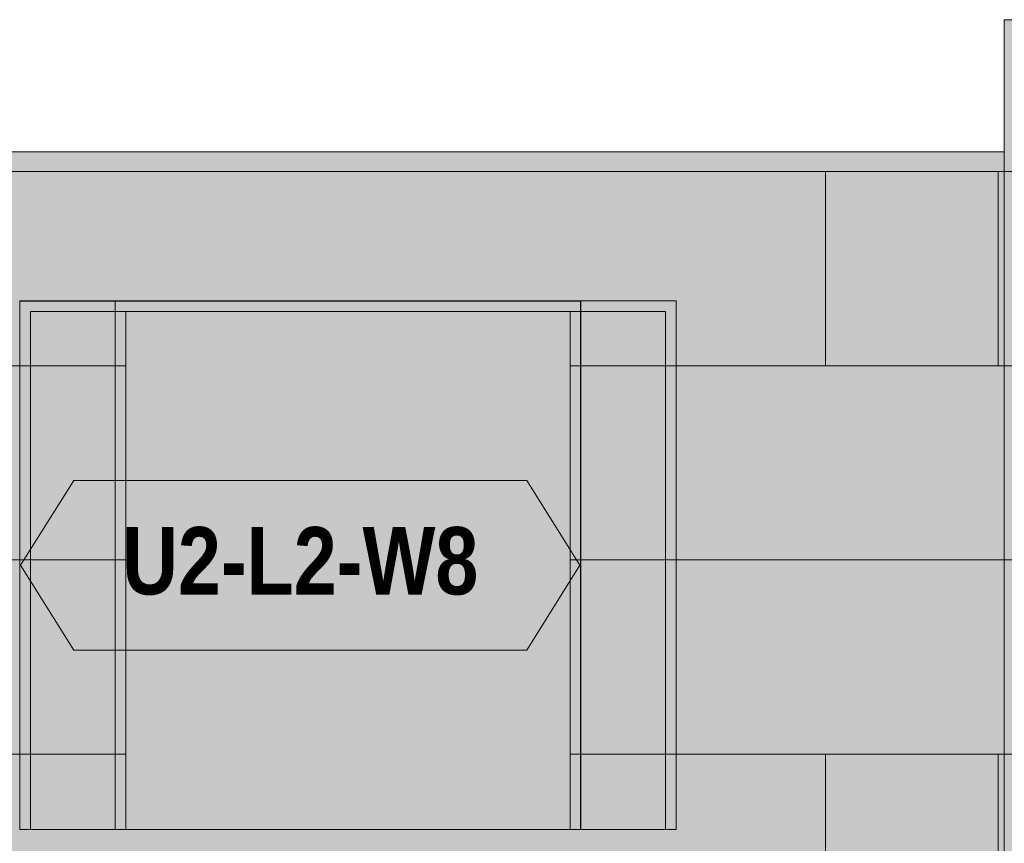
# Model space of a CAD drawing. Header units: millimetres. Extents: x 17 to 413, y 4 to 292.
# Tile 14 of 60: x 73 to 91, y 163 to 179. Entities that reach past the tile are written whole.
import ezdxf
from ezdxf.enums import TextEntityAlignment as Align

# ---------------------------------------------------------------- set-up
doc = ezdxf.new("R2010")
doc.units = ezdxf.units.MM
for name, color, linetype in [('FILL-EPS', 7, 'Continuous'), ('FILL-LIGHT', 7, 'Continuous'), ('FILL-WHITE', 7, 'Continuous'), ('LINE-C_2E8C94', 7, 'Continuous'), ('LINE-C_337880', 7, 'Continuous'), ('LINE-INK', 7, 'Continuous'), ('LINE-STEEL_GREY', 7, 'Continuous'), ('LINE-TEAL_DK', 7, 'Continuous'), ('TEXT-TEAL_DK', 7, 'Continuous')]:
    doc.layers.add(name, color=color, linetype=linetype)
doc.styles.add('OpenSansCondensed-Bold', font='OpenSansCondensed-Bold.ttf')

msp = doc.modelspace()

# ---------------------------------------------------------------- hatches: boundary and pattern name
at = {"layer": 'FILL-EPS', "true_color": 0xccffff}
h = msp.add_hatch(color=7, dxfattribs=at)
h.dxf.hatch_style = 1
h.paths.add_polyline_path([(91.357, 157.455), (91.357, 169.212), (91.355, 169.213), (91.357, 169.226), (91.357, 178.605), (93.643, 178.605), (93.643, 157.455)])
h = msp.add_hatch(color=7, dxfattribs=at)
h.dxf.hatch_style = 1
h.paths.add_polyline_path([(46.337, 175.743), (138.663, 175.743), (138.663, 157.455), (46.337, 157.455)])
h.paths.add_polyline_path([(122.518, 173.109), (122.518, 163.351), (132.682, 163.351), (132.682, 173.109)], flags=0)
h.paths.add_polyline_path([(100.018, 173.109), (100.018, 163.351), (110.182, 163.351), (110.182, 173.109)], flags=0)
h.paths.add_polyline_path([(74.814, 173.109), (74.814, 163.351), (84.978, 163.351), (84.978, 173.109)], flags=0)
h.paths.add_polyline_path([(62.478, 173.109), (52.314, 173.109), (52.314, 163.351), (62.478, 163.351)], flags=0)
h = msp.add_hatch(color=7, dxfattribs=at)
h.dxf.hatch_style = 1
h.paths.add_polyline_path([(46.337, 175.743), (138.663, 175.743), (138.663, 157.455), (46.337, 157.455)])
h.paths.add_polyline_path([(132.882, 163.351), (132.882, 173.309), (122.318, 173.309), (122.318, 163.351)], flags=0)
h.paths.add_polyline_path([(99.818, 163.351), (110.382, 163.351), (110.382, 173.309), (99.818, 173.309)], flags=0)
h.paths.add_polyline_path([(74.614, 163.351), (85.178, 163.351), (85.178, 173.309), (74.614, 173.309)], flags=0)
h.paths.add_polyline_path([(62.678, 173.309), (52.114, 173.309), (52.114, 163.351), (62.678, 163.351)], flags=0)
h = msp.add_hatch(color=7, dxfattribs=at)
h.dxf.hatch_style = 1
h.paths.add_polyline_path([(46.337, 175.743), (138.663, 175.743), (138.663, 157.455), (46.337, 157.455)])
h.paths.add_polyline_path([(125.07, 173.309), (125.07, 164.571), (132.834, 164.571), (132.834, 173.309)], flags=0)
h.paths.add_polyline_path([(101.622, 173.309), (101.622, 163.351), (112.186, 163.351), (112.186, 173.309)], flags=0)
h.paths.add_polyline_path([(72.818, 173.309), (72.818, 163.351), (83.382, 163.351), (83.382, 173.309)], flags=0)
h.paths.add_polyline_path([(59.934, 164.571), (59.934, 173.309), (52.17, 173.309), (52.17, 164.571)], flags=0)
h = msp.add_hatch(color=7, dxfattribs=at)
h.dxf.hatch_style = 1
h.paths.add_polyline_path([(46.337, 157.455), (46.337, 175.743), (138.663, 175.743), (138.663, 157.455)])
h.paths.add_polyline_path([(132.634, 164.571), (132.634, 173.109), (125.27, 173.109), (125.27, 164.571)], flags=0)
h.paths.add_polyline_path([(101.822, 163.351), (111.986, 163.351), (111.986, 173.109), (101.822, 173.109)], flags=0)
h.paths.add_polyline_path([(73.018, 163.351), (83.182, 163.351), (83.182, 173.109), (73.018, 173.109)], flags=0)
h.paths.add_polyline_path([(52.37, 164.571), (59.734, 164.571), (59.734, 173.109), (52.37, 173.109)], flags=0)
h = msp.add_hatch(color=7, dxfattribs=at)
h.dxf.hatch_style = 1
h.paths.add_polyline_path([(72.818, 173.309), (83.382, 173.309), (83.382, 163.351), (83.182, 163.351), (83.182, 173.109), (73.018, 173.109), (73.018, 163.351), (72.818, 163.351)])
h = msp.add_hatch(color=7, dxfattribs=at)
h.dxf.hatch_style = 1
h.paths.add_polyline_path([(74.614, 173.309), (85.178, 173.309), (85.178, 163.351), (84.978, 163.351), (84.978, 173.109), (74.814, 173.109), (74.814, 163.351), (74.614, 163.351)])
at = {"layer": 'FILL-LIGHT', "true_color": 0xd9d9d9}
h = msp.add_hatch(color=254, dxfattribs=at)
h.dxf.hatch_style = 1
h.paths.add_polyline_path([(46.335, 176.118), (91.357, 176.118), (91.357, 175.743), (46.335, 175.743)])
h = msp.add_hatch(color=254, dxfattribs=at)
h.dxf.hatch_style = 1
h.paths.add_polyline_path([(46.335, 175.743), (46.335, 176.118), (91.357, 176.118), (91.357, 175.743)])
h = msp.add_hatch(color=254, dxfattribs=at)
h.dxf.hatch_style = 1
h.paths.add_polyline_path([(46.335, 176.118), (91.357, 176.118), (91.357, 175.743), (46.335, 175.743)])
h = msp.add_hatch(color=254, dxfattribs=at)
h.dxf.hatch_style = 1
h.paths.add_polyline_path([(46.335, 175.743), (46.335, 176.118), (91.357, 176.118), (91.357, 175.743)])
at = {"layer": 'FILL-WHITE', "true_color": 0xffffff}
h = msp.add_hatch(color=7, dxfattribs=at)
h.dxf.hatch_style = 1
h.paths.add_polyline_path([(72.818, 163.351), (72.818, 173.305), (83.378, 173.305), (83.378, 163.351)])
h = msp.add_hatch(color=7, dxfattribs=at)
h.dxf.hatch_style = 1
h.paths.add_polyline_path([(72.818, 173.305), (83.378, 173.305), (83.378, 163.351), (72.818, 163.351)])
h = msp.add_hatch(color=7, dxfattribs=at)
h.dxf.hatch_style = 1
h.paths.add_polyline_path([(72.818, 173.305), (83.378, 173.305), (83.378, 163.351), (72.818, 163.351)])
h = msp.add_hatch(color=7, dxfattribs=at)
h.dxf.hatch_style = 1
h.paths.add_polyline_path([(72.832, 168.328), (73.832, 169.928), (82.365, 169.928), (83.365, 168.328), (82.365, 166.728), (73.832, 166.728)])

# ---------------------------------------------------------------- linework, layer by layer
at = {"layer": 'LINE-C_2E8C94', "lineweight": 5}
for points in [[(91.357, 157.455), (91.357, 157.455), (91.357, 169.212), (91.355, 169.213), (91.357, 169.226), (91.357, 178.605), (93.643, 178.605), (93.643, 178.605), (93.643, 157.455)], [(46.337, 175.743), (138.663, 175.743), (138.663, 157.455), (46.337, 157.455)], [(46.337, 175.743), (138.663, 175.743), (138.663, 157.455), (46.337, 157.455)], [(46.337, 175.743), (138.663, 175.743), (138.663, 157.455), (46.337, 157.455)], [(46.337, 157.455), (46.337, 175.743), (138.663, 175.743), (138.663, 157.455)], [(72.818, 173.309), (72.818, 163.351), (83.382, 163.351), (83.382, 173.309)], [(72.818, 173.309), (83.382, 173.309), (83.382, 163.351), (83.182, 163.351), (83.182, 173.109), (73.018, 173.109), (73.018, 163.351), (72.818, 163.351)], [(74.614, 173.309), (85.178, 173.309), (85.178, 163.351), (84.978, 163.351), (84.978, 173.109), (74.814, 173.109), (74.814, 163.351), (74.614, 163.351)], [(74.614, 163.351), (85.178, 163.351), (85.178, 173.309), (74.614, 173.309)], [(73.018, 163.351), (83.182, 163.351), (83.182, 173.109), (73.018, 173.109)], [(74.814, 173.109), (74.814, 163.351), (84.978, 163.351), (84.978, 173.109)]]:
    msp.add_lwpolyline(points, close=True, dxfattribs=at)
at = {"layer": 'LINE-C_337880', "lineweight": 5}
for p, q in [((87.991, 172.086), (87.991, 175.735)), ((87.991, 172.086), (87.991, 175.735)), ((91.242, 172.086), (91.242, 175.735)), ((91.242, 172.086), (91.242, 175.735)), ((91.357, 172.086), (91.357, 175.735)), ((91.357, 172.086), (91.357, 175.735)), ((68.484, 172.086), (73.01, 172.086)), ((71.735, 172.086), (74.806, 172.086)), ((71.735, 172.086), (74.606, 172.086)), ((72.826, 172.086), (73.01, 172.086)), ((74.622, 172.086), (74.806, 172.086)), ((83.19, 172.086), (83.374, 172.086)), ((83.19, 172.086), (87.991, 172.086)), ((83.39, 172.086), (87.991, 172.086)), ((84.986, 172.086), (91.242, 172.086)), ((84.986, 172.086), (85.17, 172.086)), ((85.186, 172.086), (91.242, 172.086)), ((87.991, 172.086), (91.357, 172.086)), ((87.991, 172.086), (101.814, 172.086)), ((91.242, 172.086), (100.01, 172.086)), ((91.357, 168.428), (91.357, 172.086)), ((91.357, 172.086), (93.643, 172.086)), ((91.357, 168.428), (91.357, 172.086)), ((91.357, 172.086), (93.643, 172.086)), ((59.742, 168.428), (73.01, 168.428)), ((62.486, 168.428), (74.806, 168.428)), ((62.686, 168.428), (74.606, 168.428)), ((72.826, 168.428), (73.01, 168.428)), ((74.622, 168.428), (74.806, 168.428)), ((83.19, 168.428), (83.374, 168.428)), ((83.19, 168.428), (101.814, 168.428)), ((83.39, 168.428), (91.357, 168.428)), ((84.986, 168.428), (100.01, 168.428)), ((84.986, 168.428), (85.17, 168.428)), ((85.186, 168.428), (91.357, 168.428)), ((91.357, 164.771), (91.357, 168.428)), ((91.357, 168.428), (93.643, 168.428)), ((91.357, 164.771), (91.357, 168.428)), ((91.357, 168.428), (93.643, 168.428)), ((68.484, 164.771), (74.806, 164.771)), ((68.484, 164.771), (74.606, 164.771)), ((71.735, 164.771), (73.01, 164.771)), ((72.826, 164.771), (73.01, 164.771)), ((74.622, 164.771), (74.806, 164.771)), ((83.19, 164.771), (83.374, 164.771)), ((83.19, 164.771), (91.242, 164.771)), ((83.39, 164.771), (91.242, 164.771)), ((84.986, 164.771), (87.991, 164.771)), ((84.986, 164.771), (85.17, 164.771)), ((85.186, 164.771), (87.991, 164.771)), ((87.991, 161.113), (87.991, 164.771)), ((87.991, 164.771), (100.01, 164.771)), ((87.991, 161.113), (87.991, 164.771)), ((87.991, 164.771), (91.357, 164.771)), ((91.242, 161.113), (91.242, 164.771)), ((91.242, 161.113), (91.242, 164.771)), ((91.242, 164.771), (101.814, 164.771)), ((91.357, 161.113), (91.357, 164.771)), ((91.357, 164.771), (93.643, 164.771)), ((91.357, 161.113), (91.357, 164.771)), ((91.357, 164.771), (93.643, 164.771))]:
    msp.add_line(p, q, dxfattribs=at)
at = {"layer": 'LINE-INK', "lineweight": 5}
msp.add_lwpolyline([(72.818, 163.351), (72.818, 163.352), (72.818, 173.305), (72.818, 173.305), (72.819, 173.305), (83.378, 173.305), (83.378, 173.305), (83.378, 173.305), (83.378, 163.352), (83.378, 163.351), (83.378, 163.351), (72.819, 163.351)], close=True, dxfattribs=at)
msp.add_lwpolyline([(72.818, 163.351), (72.818, 163.352), (72.818, 173.305), (72.818, 173.305), (72.819, 173.305), (83.378, 173.305), (83.378, 173.305), (83.378, 173.305), (83.378, 163.352), (83.378, 163.351), (83.378, 163.351), (72.819, 163.351)], close=True, dxfattribs=at)
at = {"layer": 'LINE-STEEL_GREY', "lineweight": 5}
for points in [[(46.335, 176.118), (91.357, 176.118), (91.357, 175.743), (46.335, 175.743)], [(46.335, 175.743), (46.335, 176.118), (91.357, 176.118), (91.357, 175.743)], [(46.335, 176.118), (91.357, 176.118), (91.357, 175.743), (46.335, 175.743)], [(46.335, 175.743), (46.335, 176.118), (91.357, 176.118), (91.357, 175.743)]]:
    msp.add_lwpolyline(points, close=True, dxfattribs=at)
at = {"layer": 'LINE-TEAL_DK', "lineweight": 5}
msp.add_lwpolyline([(72.832, 168.328), (73.832, 169.928), (82.365, 169.928), (83.365, 168.328), (82.365, 166.728), (73.832, 166.728)], close=True, dxfattribs=at)

# ---------------------------------------------------------------- texts
at = {"layer": 'TEXT-TEAL_DK', "style": 'OpenSansCondensed-Bold'}
msp.add_text('U2-L2-W8', height=1.27, dxfattribs=at).set_placement((78.098, 167.778), align=Align.CENTER)

doc.saveas('drawing.dxf')
